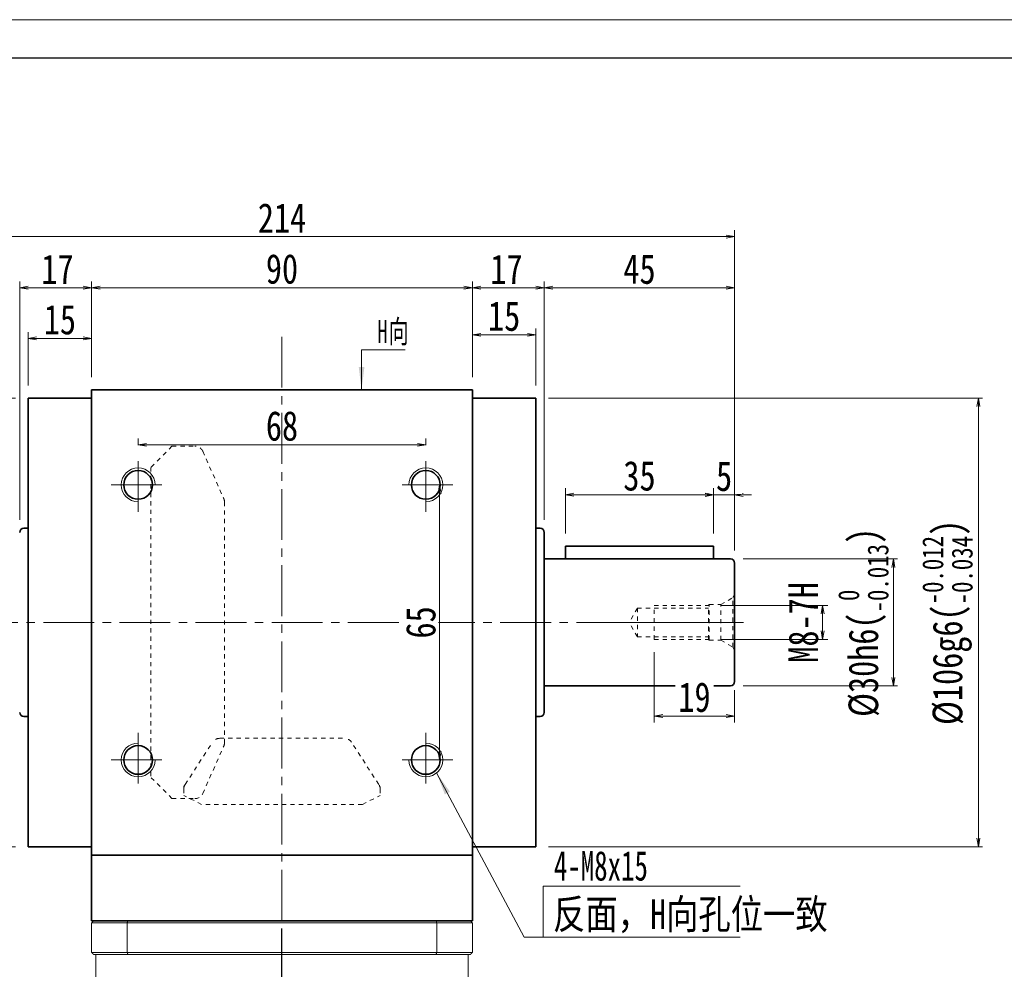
# Model space of a CAD drawing. Header units: millimetres. Extents: x -20 to 755, y -1 to 540.
# Tile 4 of 5: x 157 to 390, y 315 to 540. Entities that reach past the tile are written whole.
import ezdxf

# ---------------------------------------------------------------- set-up
doc = ezdxf.new("R2010")
doc.units = ezdxf.units.MM
for name, pattern in [('CENTER2', [28.575, 19.05, -3.175, 3.175, -3.175]), ('点画线', [18, 12, -2, 2, -2]), ('虚线', [2, 1, -1])]:
    doc.linetypes.add(name, pattern=pattern)
doc.layers.add('3中心线层', color=1, linetype='CENTER2')
for name, color, linetype, lineweight in [('EB0', 7, 'Continuous', 35), ('中心线层', 1, '点画线', 18), ('图框_外框线', 7, 'Continuous', 18), ('尺寸线层', 3, 'Continuous', 18), ('尺寸线层 @ 1', 3, 'Continuous', 18), ('粗实线层', 7, 'Continuous', 35), ('虚线层', 6, '虚线', 18)]:
    doc.layers.add(name, color=color, linetype=linetype, lineweight=lineweight)
doc.styles.add('Annotative', font='SimSun.ttf')
doc.styles.add('宋体', font='SimSun.ttf', dxfattribs={"width": 0.8})
doc.styles.add('标准', font='txt', dxfattribs={"width": 0.667})
doc.dimstyles.new('A水平标注$0', dxfattribs={"dimtxt": 3.5, "dimasz": 2, "dimexe": 1.5, "dimexo": 3, "dimgap": 1.1, "dimtad": 1, "dimtoh": 1, "dimdec": 4, "dimdsep": 46, "dimtxsty": '宋体', "dimblk": 'OPEN', "dimcen": 3, "dimclrd": 3, "dimclre": 3, "dimclrt": 6, "dimadec": 0, "dimazin": 0, "dimtm": 1e-09, "dimtfac": 1, "dimtdec": 4, "dimtix": 1, "dimtmove": 0, "dimatfit": 3, "dimldrblk": 'OPEN', "dimfxl": 0, "dimlwd": 13, "dimlwe": 13, "dimarcsym": 0})
doc.dimstyles.new('D直径标注φ25', dxfattribs={"dimtxt": 3.5, "dimasz": 2, "dimexe": 1, "dimexo": 3, "dimtad": 1, "dimtoh": 1, "dimdec": 1, "dimdsep": 46, "dimtxsty": '宋体', "dimblk": 'OPEN', "dimcen": 3, "dimclrd": 3, "dimclre": 3, "dimclrt": 130, "dimadec": 0, "dimazin": 0, "dimtm": 1e-09, "dimtfac": 1, "dimtdec": 1, "dimtmove": 0, "dimatfit": 0, "dimldrblk": 'OPEN', "dimfxl": 0, "dimlwd": 13, "dimlwe": 13, "dimarcsym": 0})
doc.dimstyles.new('螺孔(M8-7H)', dxfattribs={"dimtxt": 3.5, "dimasz": 2, "dimexe": 1.25, "dimexo": 3, "dimtad": 1, "dimtoh": 1, "dimdec": 4, "dimdsep": 46, "dimtxsty": '宋体', "dimblk": 'OPEN', "dimcen": 3, "dimclrd": 3, "dimclre": 3, "dimclrt": 2, "dimadec": 0, "dimazin": 0, "dimtm": 1e-09, "dimtfac": 1, "dimtdec": 4, "dimtmove": 0, "dimatfit": 3, "dimldrblk": 'OPEN', "dimfxl": 0, "dimlwd": 9, "dimlwe": 9, "dimarcsym": 0})

# ---------------------------------------------------------------- blocks, each defined once
blk = doc.blocks.new('_Open')
at = {"color": 0, "linetype": 'ByBlock', "lineweight": -2}
for p, q in [((-1, 0.17), (0, 0)), ((-1, -0.17), (0, 0)), ((0, 0), (-1, 0))]:
    blk.add_line(p, q, dxfattribs=at)
blk = doc.blocks.new('*D13')
at = {"layer": 'Defpoints', "color": 0, "transparency": 16777216}
for p in [(279.07, 450.11), (279.07, 344.11), (383.69, 344.11)]:
    blk.add_point(p, dxfattribs=at)
at = {"layer": '尺寸线层', "color": 3, "lineweight": 13, "transparency": 16777216}
for p, q in [((282.07, 450.11), (384.69, 450.11)), ((383.69, 448.11), (383.69, 346.11)), ((282.07, 344.11), (384.69, 344.11))]:
    blk.add_line(p, q, dxfattribs=at)
at = {"layer": '尺寸线层', "color": 3, "lineweight": 13, "transparency": 16777216, "xscale": 2, "yscale": 2, "zscale": 2}
for p, rotation in [((383.69, 450.11), 90), ((383.69, 344.11), 270)]:
    blk.add_blockref('_Open', p, dxfattribs=dict(at, rotation=rotation))
at = {"layer": '尺寸线层', "color": 130, "transparency": 16777216, "insert": (376.36, 397.11), "char_height": 7, "attachment_point": 5, "rotation": 90, "style": '宋体'}
blk.add_mtext('{\\A1;\\A1;%%C106g6({\\H0.707107x;\\S-0.012^ -0.034;})}', dxfattribs=at)
blk = doc.blocks.new('*D15')
at = {"layer": 'Defpoints', "color": 0, "transparency": 16777216}
for p in [(159.07, 450.11), (68.59, 344.11), (159.07, 344.11)]:
    blk.add_point(p, dxfattribs=at)
at = {"layer": '尺寸线层', "color": 3, "lineweight": 13, "transparency": 16777216}
for p, q in [((156.07, 450.11), (67.59, 450.11)), ((68.59, 448.11), (68.59, 346.11)), ((156.07, 344.11), (67.59, 344.11))]:
    blk.add_line(p, q, dxfattribs=at)
at = {"layer": '尺寸线层', "color": 3, "lineweight": 13, "transparency": 16777216, "xscale": 2, "yscale": 2, "zscale": 2}
for p, rotation in [((68.59, 450.11), 90), ((68.59, 344.11), 270)]:
    blk.add_blockref('_Open', p, dxfattribs=dict(at, rotation=rotation))
at = {"layer": '尺寸线层', "color": 130, "transparency": 16777216, "insert": (61.26, 397.11), "char_height": 7, "attachment_point": 5, "rotation": 90, "style": '宋体'}
blk.add_mtext('{\\A1;\\A1;%%C106g6({\\H0.707107x;\\S-0.012^ -0.034;})}', dxfattribs=at)
blk = doc.blocks.new('*D16')
at = {"layer": 'Defpoints', "color": 0, "transparency": 16777216}
for p in [(264.07, 476.2), (174.07, 452.11), (264.07, 452.11)]:
    blk.add_point(p, dxfattribs=at)
at = {"layer": '粗实线层', "color": 3, "lineweight": 13, "transparency": 16777216}
for p, q in [((174.07, 455.11), (174.07, 477.7)), ((264.07, 455.11), (264.07, 477.7)), ((176.07, 476.2), (262.07, 476.2))]:
    blk.add_line(p, q, dxfattribs=at)
at = {"layer": '粗实线层', "color": 3, "lineweight": 13, "transparency": 16777216, "xscale": 2, "yscale": 2, "zscale": 2, "rotation": 180}
blk.add_blockref('_Open', (174.07, 476.2), dxfattribs=at)
at = {"layer": '粗实线层', "color": 3, "lineweight": 13, "transparency": 16777216, "xscale": 2, "yscale": 2, "zscale": 2}
blk.add_blockref('_Open', (264.07, 476.2), dxfattribs=at)
at = {"layer": '粗实线层', "color": 6, "transparency": 16777216, "insert": (219.07, 480.62), "char_height": 7, "attachment_point": 5, "style": '宋体', "bg_fill": 3, "box_fill_scale": 1.1, "bg_fill_color": 257, "bg_fill_transparency": 0}
blk.add_mtext('90', dxfattribs=at)
blk = doc.blocks.new('*D17')
at = {"layer": 'Defpoints', "color": 0, "transparency": 16777216}
for p in [(279.07, 465.07), (264.07, 452.11), (279.07, 450.11)]:
    blk.add_point(p, dxfattribs=at)
at = {"layer": '粗实线层', "color": 3, "lineweight": 13, "transparency": 16777216}
for p, q in [((264.07, 455.11), (264.07, 466.57)), ((279.07, 453.11), (279.07, 466.57)), ((266.07, 465.07), (277.07, 465.07))]:
    blk.add_line(p, q, dxfattribs=at)
at = {"layer": '粗实线层', "color": 3, "lineweight": 13, "transparency": 16777216, "xscale": 2, "yscale": 2, "zscale": 2, "rotation": 180}
blk.add_blockref('_Open', (264.07, 465.07), dxfattribs=at)
at = {"layer": '粗实线层', "color": 3, "lineweight": 13, "transparency": 16777216, "xscale": 2, "yscale": 2, "zscale": 2}
blk.add_blockref('_Open', (279.07, 465.07), dxfattribs=at)
at = {"layer": '粗实线层', "color": 6, "transparency": 16777216, "insert": (271.57, 469.47), "char_height": 7, "attachment_point": 5, "style": '宋体', "bg_fill": 3, "box_fill_scale": 1.1, "bg_fill_color": 257, "bg_fill_transparency": 0}
blk.add_mtext('15', dxfattribs=at)
blk = doc.blocks.new('*D18')
at = {"layer": 'Defpoints', "color": 0, "transparency": 16777216}
for p in [(159.07, 464.24), (174.07, 452.11), (159.07, 450.11)]:
    blk.add_point(p, dxfattribs=at)
at = {"layer": '粗实线层', "color": 3, "lineweight": 13, "transparency": 16777216}
for p, q in [((159.07, 453.11), (159.07, 465.74)), ((174.07, 455.11), (174.07, 465.74)), ((172.07, 464.24), (161.07, 464.24))]:
    blk.add_line(p, q, dxfattribs=at)
at = {"layer": '粗实线层', "color": 3, "lineweight": 13, "transparency": 16777216, "xscale": 2, "yscale": 2, "zscale": 2, "rotation": 180}
blk.add_blockref('_Open', (159.07, 464.24), dxfattribs=at)
at = {"layer": '粗实线层', "color": 3, "lineweight": 13, "transparency": 16777216, "xscale": 2, "yscale": 2, "zscale": 2}
blk.add_blockref('_Open', (174.07, 464.24), dxfattribs=at)
at = {"layer": '粗实线层', "color": 6, "transparency": 16777216, "insert": (166.57, 468.64), "char_height": 7, "attachment_point": 5, "style": '宋体', "bg_fill": 3, "box_fill_scale": 1.1, "bg_fill_color": 257, "bg_fill_transparency": 0}
blk.add_mtext('15', dxfattribs=at)
blk = doc.blocks.new('*D19')
at = {"layer": 'Defpoints', "color": 0, "transparency": 16777216}
for p in [(157.07, 476.2), (174.07, 452.11), (157.07, 418.36)]:
    blk.add_point(p, dxfattribs=at)
at = {"layer": '粗实线层', "color": 3, "lineweight": 13, "transparency": 16777216}
for p, q in [((157.07, 421.36), (157.07, 477.7)), ((174.07, 455.11), (174.07, 477.7)), ((172.07, 476.2), (159.07, 476.2))]:
    blk.add_line(p, q, dxfattribs=at)
at = {"layer": '粗实线层', "color": 3, "lineweight": 13, "transparency": 16777216, "xscale": 2, "yscale": 2, "zscale": 2, "rotation": 180}
blk.add_blockref('_Open', (157.07, 476.2), dxfattribs=at)
at = {"layer": '粗实线层', "color": 3, "lineweight": 13, "transparency": 16777216, "xscale": 2, "yscale": 2, "zscale": 2}
blk.add_blockref('_Open', (174.07, 476.2), dxfattribs=at)
at = {"layer": '粗实线层', "color": 6, "transparency": 16777216, "insert": (166.01, 480.6), "char_height": 7, "attachment_point": 5, "style": '宋体', "bg_fill": 3, "box_fill_scale": 1.1, "bg_fill_color": 257, "bg_fill_transparency": 0}
blk.add_mtext('17', dxfattribs=at)
blk = doc.blocks.new('*D20')
at = {"layer": 'Defpoints', "color": 0, "transparency": 16777216}
for p in [(112.07, 488.29), (112.07, 411.11), (326.07, 411.11)]:
    blk.add_point(p, dxfattribs=at)
at = {"layer": '粗实线层', "color": 3, "lineweight": 13, "transparency": 16777216}
for p, q in [((112.07, 414.11), (112.07, 489.79)), ((326.07, 414.11), (326.07, 489.79)), ((324.07, 488.29), (114.07, 488.29))]:
    blk.add_line(p, q, dxfattribs=at)
at = {"layer": '粗实线层', "color": 3, "lineweight": 13, "transparency": 16777216, "xscale": 2, "yscale": 2, "zscale": 2, "rotation": 180}
blk.add_blockref('_Open', (112.07, 488.29), dxfattribs=at)
at = {"layer": '粗实线层', "color": 3, "lineweight": 13, "transparency": 16777216, "xscale": 2, "yscale": 2, "zscale": 2}
blk.add_blockref('_Open', (326.07, 488.29), dxfattribs=at)
at = {"layer": '粗实线层', "color": 6, "transparency": 16777216, "insert": (219.07, 492.69), "char_height": 7, "attachment_point": 5, "style": '宋体', "bg_fill": 3, "box_fill_scale": 1.1, "bg_fill_color": 257, "bg_fill_transparency": 0}
blk.add_mtext('214', dxfattribs=at)
blk = doc.blocks.new('*X5')
at = {"layer": '尺寸线层', "linetype": 'Continuous'}
blk.add_hatch(color=0, dxfattribs=at).paths.add_polyline_path([(-1.02, -9.39), (-1.69, -3.99), (-0.34, -3.99)], flags=0)
at = {"layer": '尺寸线层', "color": 0, "linetype": 'Continuous'}
blk.add_line((-1.02, -9.39), (-1.02, 0), dxfattribs=at)
at = {"layer": '尺寸线层', "color": 0}
for p, q in [((-1.02, 0), (0, 0)), ((0, 0), (9.3, 0)), ((0, 0), (0, 0))]:
    blk.add_line(p, q, dxfattribs=at)
at = {"layer": '尺寸线层', "color": 0, "insert": (2.7, 1.08), "char_height": 5.4, "width": 13.1923, "attachment_point": 7, "line_spacing_factor": 1.15057, "style": '标准'}
blk.add_mtext('\\T1.1;H向', dxfattribs=at)
blk = doc.blocks.new('*D30')
at = {"layer": 'Defpoints', "color": 0, "transparency": 16777216}
for p in [(325.07, 412.11), (325.07, 382.11), (363.59, 382.11)]:
    blk.add_point(p, dxfattribs=at)
at = {"layer": '尺寸线层', "color": 3, "lineweight": 13, "transparency": 16777216}
for p, q in [((328.07, 412.11), (364.59, 412.11)), ((363.59, 410.11), (363.59, 384.11)), ((328.07, 382.11), (364.59, 382.11))]:
    blk.add_line(p, q, dxfattribs=at)
at = {"layer": '尺寸线层', "color": 3, "lineweight": 13, "transparency": 16777216, "xscale": 2, "yscale": 2, "zscale": 2}
for p, rotation in [((363.59, 412.11), 90), ((363.59, 382.11), 270)]:
    blk.add_blockref('_Open', p, dxfattribs=dict(at, rotation=rotation))
at = {"layer": '尺寸线层', "color": 130, "transparency": 16777216, "insert": (356.48, 397.11), "char_height": 7, "attachment_point": 5, "rotation": 90, "style": '宋体'}
blk.add_mtext('{\\A1;\\A1;%%C30h6({\\H0.707107x;\\S 0^ -0.013;})}', dxfattribs=at)
blk = doc.blocks.new('*D31')
at = {"layer": 'Defpoints', "color": 0, "transparency": 16777216}
for p in [(321.07, 427.24), (321.07, 415.11), (326.07, 411.11)]:
    blk.add_point(p, dxfattribs=at)
at = {"layer": '粗实线层', "color": 3, "lineweight": 13, "transparency": 16777216}
for p, q in [((321.07, 418.11), (321.07, 428.74)), ((326.07, 414.11), (326.07, 428.74)), ((319.07, 427.24), (317.07, 427.24)), ((326.07, 427.24), (321.07, 427.24)), ((328.07, 427.24), (330.07, 427.24))]:
    blk.add_line(p, q, dxfattribs=at)
at = {"layer": '粗实线层', "color": 3, "lineweight": 13, "transparency": 16777216, "xscale": 2, "yscale": 2, "zscale": 2}
blk.add_blockref('_Open', (321.07, 427.24), dxfattribs=at)
at = {"layer": '粗实线层', "color": 3, "lineweight": 13, "transparency": 16777216, "xscale": 2, "yscale": 2, "zscale": 2, "rotation": 180}
blk.add_blockref('_Open', (326.07, 427.24), dxfattribs=at)
at = {"layer": '粗实线层', "color": 6, "transparency": 16777216, "insert": (323.57, 431.63), "char_height": 7, "attachment_point": 5, "style": '宋体', "bg_fill": 3, "box_fill_scale": 1.1, "bg_fill_color": 257, "bg_fill_transparency": 0}
blk.add_mtext('5', dxfattribs=at)
blk = doc.blocks.new('*D32')
at = {"layer": 'Defpoints', "color": 0, "transparency": 16777216}
for p in [(286.07, 427.3), (286.07, 415.11), (321.07, 415.11)]:
    blk.add_point(p, dxfattribs=at)
at = {"layer": '粗实线层', "color": 3, "lineweight": 13, "transparency": 16777216}
for p, q in [((286.07, 418.11), (286.07, 428.8)), ((321.07, 418.11), (321.07, 428.8)), ((319.07, 427.3), (288.07, 427.3))]:
    blk.add_line(p, q, dxfattribs=at)
at = {"layer": '粗实线层', "color": 3, "lineweight": 13, "transparency": 16777216, "xscale": 2, "yscale": 2, "zscale": 2, "rotation": 180}
blk.add_blockref('_Open', (286.07, 427.3), dxfattribs=at)
at = {"layer": '粗实线层', "color": 3, "lineweight": 13, "transparency": 16777216, "xscale": 2, "yscale": 2, "zscale": 2}
blk.add_blockref('_Open', (321.07, 427.3), dxfattribs=at)
at = {"layer": '粗实线层', "color": 6, "transparency": 16777216, "insert": (303.57, 431.72), "char_height": 7, "attachment_point": 5, "style": '宋体', "bg_fill": 3, "box_fill_scale": 1.1, "bg_fill_color": 257, "bg_fill_transparency": 0}
blk.add_mtext('35', dxfattribs=at)
blk = doc.blocks.new('m8-11111_3')
at = {"layer": '中心线层', "linetype": '点画线', "lineweight": 18}
blk.add_line((27.67, 0), (-2.1, 0), dxfattribs=at)
at = {"layer": '粗实线层', "color": 6, "linetype": '虚线', "lineweight": 18}
for p, q in [((0, -6.6), (0, 6.6)), ((0, 6.6), (0.43, 5.86)), ((3.3, 4.2), (0.43, 5.86)), ((0.43, -5.86), (0.43, 5.86)), ((6, 4.2), (3.3, 4.2)), ((3.3, -4.2), (3.3, 4.2)), ((6.2, 4), (6, 4.2)), ((6, -4.2), (6, 4.2)), ((19, 4), (6.2, 4)), ((6.2, -4), (6.2, 4)), ((23, 3.4), (6.2, 3.4)), ((19, -4), (19, 4)), ((23, 3.4), (24.96, 0)), ((23, 3.4), (23, -3.4)), ((23, -3.4), (24.96, 0)), ((3.3, -4.2), (0.43, -5.86)), ((6, -4.2), (3.3, -4.2)), ((6.2, -4), (6, -4.2)), ((23, -3.4), (6.2, -3.4)), ((19, -4), (6.2, -4)), ((0, -6.6), (0.43, -5.86))]:
    blk.add_line(p, q, dxfattribs=at)
blk = doc.blocks.new('*D33')
at = {"layer": 'Defpoints', "color": 0, "transparency": 16777216}
for p in [(319.87, 401.11), (319.87, 393.11), (346.85, 393.11)]:
    blk.add_point(p, dxfattribs=at)
at = {"layer": '尺寸线层', "color": 3, "lineweight": 9, "transparency": 16777216}
for p, q in [((322.87, 401.11), (348.1, 401.11)), ((346.85, 399.11), (346.85, 395.11)), ((322.87, 393.11), (348.1, 393.11))]:
    blk.add_line(p, q, dxfattribs=at)
at = {"layer": '尺寸线层', "color": 3, "lineweight": 9, "transparency": 16777216, "xscale": 2, "yscale": 2, "zscale": 2}
for p, rotation in [((346.85, 401.11), 90), ((346.85, 393.11), 270)]:
    blk.add_blockref('_Open', p, dxfattribs=dict(at, rotation=rotation))
at = {"layer": '尺寸线层', "color": 2, "transparency": 16777216, "insert": (342.35, 397.11), "char_height": 7, "attachment_point": 5, "rotation": 90, "style": '宋体'}
blk.add_mtext('M8-7H', dxfattribs=at)
blk = doc.blocks.new('*D34')
at = {"layer": 'Defpoints', "color": 0, "transparency": 16777216}
for p in [(307.07, 393.11), (326.07, 384.11), (307.07, 374.99)]:
    blk.add_point(p, dxfattribs=at)
at = {"layer": '粗实线层', "color": 3, "lineweight": 13, "transparency": 16777216}
for p, q in [((307.07, 390.11), (307.07, 373.49)), ((326.07, 381.11), (326.07, 373.49)), ((324.07, 374.99), (309.07, 374.99))]:
    blk.add_line(p, q, dxfattribs=at)
at = {"layer": '粗实线层', "color": 3, "lineweight": 13, "transparency": 16777216, "xscale": 2, "yscale": 2, "zscale": 2, "rotation": 180}
blk.add_blockref('_Open', (307.07, 374.99), dxfattribs=at)
at = {"layer": '粗实线层', "color": 3, "lineweight": 13, "transparency": 16777216, "xscale": 2, "yscale": 2, "zscale": 2}
blk.add_blockref('_Open', (326.07, 374.99), dxfattribs=at)
at = {"layer": '粗实线层', "color": 6, "transparency": 16777216, "insert": (316.57, 379.41), "char_height": 7, "attachment_point": 5, "style": '宋体', "bg_fill": 3, "box_fill_scale": 1.1, "bg_fill_color": 257, "bg_fill_transparency": 0}
blk.add_mtext('19', dxfattribs=at)
blk = doc.blocks.new('*D35')
at = {"layer": 'Defpoints', "color": 0, "transparency": 16777216}
for p in [(281.07, 476.2), (281.07, 418.36), (326.07, 411.11)]:
    blk.add_point(p, dxfattribs=at)
at = {"layer": '粗实线层', "color": 3, "lineweight": 13, "transparency": 16777216}
for p, q in [((281.07, 421.36), (281.07, 477.7)), ((326.07, 414.11), (326.07, 477.7)), ((324.07, 476.2), (283.07, 476.2))]:
    blk.add_line(p, q, dxfattribs=at)
at = {"layer": '粗实线层', "color": 3, "lineweight": 13, "transparency": 16777216, "xscale": 2, "yscale": 2, "zscale": 2, "rotation": 180}
blk.add_blockref('_Open', (281.07, 476.2), dxfattribs=at)
at = {"layer": '粗实线层', "color": 3, "lineweight": 13, "transparency": 16777216, "xscale": 2, "yscale": 2, "zscale": 2}
blk.add_blockref('_Open', (326.07, 476.2), dxfattribs=at)
at = {"layer": '粗实线层', "color": 6, "transparency": 16777216, "insert": (303.57, 480.58), "char_height": 7, "attachment_point": 5, "style": '宋体', "bg_fill": 3, "box_fill_scale": 1.1, "bg_fill_color": 257, "bg_fill_transparency": 0}
blk.add_mtext('45', dxfattribs=at)
blk = doc.blocks.new('*D36')
at = {"layer": 'Defpoints', "color": 0, "transparency": 16777216}
for p in [(281.07, 476.2), (264.07, 452.11), (281.07, 418.36)]:
    blk.add_point(p, dxfattribs=at)
at = {"layer": '粗实线层', "color": 3, "lineweight": 13, "transparency": 16777216}
for p, q in [((264.07, 455.11), (264.07, 477.7)), ((281.07, 421.36), (281.07, 477.7)), ((266.07, 476.2), (279.07, 476.2))]:
    blk.add_line(p, q, dxfattribs=at)
at = {"layer": '粗实线层', "color": 3, "lineweight": 13, "transparency": 16777216, "xscale": 2, "yscale": 2, "zscale": 2, "rotation": 180}
blk.add_blockref('_Open', (264.07, 476.2), dxfattribs=at)
at = {"layer": '粗实线层', "color": 3, "lineweight": 13, "transparency": 16777216, "xscale": 2, "yscale": 2, "zscale": 2}
blk.add_blockref('_Open', (281.07, 476.2), dxfattribs=at)
at = {"layer": '粗实线层', "color": 6, "transparency": 16777216, "insert": (272.13, 480.6), "char_height": 7, "attachment_point": 5, "style": '宋体', "bg_fill": 3, "box_fill_scale": 1.1, "bg_fill_color": 257, "bg_fill_transparency": 0}
blk.add_mtext('17', dxfattribs=at)
blk = doc.blocks.new('*D39')
at = {"layer": 'Defpoints', "color": 0, "transparency": 16777216}
for p in [(253.07, 439.09), (185.07, 436.01), (253.07, 436.01)]:
    blk.add_point(p, dxfattribs=at)
at = {"layer": '粗实线层', "color": 3, "lineweight": 13, "transparency": 16777216}
for p, q in [((185.07, 439.01), (185.07, 440.59)), ((253.07, 439.01), (253.07, 440.59)), ((187.07, 439.09), (251.07, 439.09))]:
    blk.add_line(p, q, dxfattribs=at)
at = {"layer": '粗实线层', "color": 3, "lineweight": 13, "transparency": 16777216, "xscale": 2, "yscale": 2, "zscale": 2, "rotation": 180}
blk.add_blockref('_Open', (185.07, 439.09), dxfattribs=at)
at = {"layer": '粗实线层', "color": 3, "lineweight": 13, "transparency": 16777216, "xscale": 2, "yscale": 2, "zscale": 2}
blk.add_blockref('_Open', (253.07, 439.09), dxfattribs=at)
at = {"layer": '粗实线层', "color": 6, "transparency": 16777216, "insert": (219.07, 443.51), "char_height": 7, "attachment_point": 5, "style": '宋体', "bg_fill": 3, "box_fill_scale": 1.1, "bg_fill_color": 257, "bg_fill_transparency": 0}
blk.add_mtext('68', dxfattribs=at)
blk = doc.blocks.new('*D40')
at = {"layer": 'Defpoints', "color": 0, "transparency": 16777216}
for p in [(246.67, 429.61), (246.67, 364.61), (256.32, 364.61)]:
    blk.add_point(p, dxfattribs=at)
at = {"layer": '粗实线层', "color": 3, "lineweight": 13, "transparency": 16777216}
for p, q in [((249.67, 429.61), (257.82, 429.61)), ((256.32, 427.61), (256.32, 366.61)), ((249.67, 364.61), (257.82, 364.61))]:
    blk.add_line(p, q, dxfattribs=at)
at = {"layer": '粗实线层', "color": 3, "lineweight": 13, "transparency": 16777216, "xscale": 2, "yscale": 2, "zscale": 2}
for p, rotation in [((256.32, 429.61), 90), ((256.32, 364.61), 270)]:
    blk.add_blockref('_Open', p, dxfattribs=dict(at, rotation=rotation))
at = {"layer": '粗实线层', "color": 6, "transparency": 16777216, "insert": (251.9, 397.11), "char_height": 7, "attachment_point": 5, "rotation": 90, "style": '宋体', "bg_fill": 3, "box_fill_scale": 1.1, "bg_fill_color": 257, "bg_fill_transparency": 0}
blk.add_mtext('65', dxfattribs=at)

msp = doc.modelspace()

# ---------------------------------------------------------------- hatches: boundary and pattern name
at = {"layer": '尺寸线层', "linetype": 'Continuous'}
msp.add_hatch(color=0, dxfattribs=at).paths.add_polyline_path([(255.62273, 361.53074), (258.75786, 357.08253), (257.56645, 356.44767)], flags=0)

# ---------------------------------------------------------------- linework, layer by layer
at = {"color": 7, "linetype": 'Continuous', "lineweight": 15}
for p, q in [((174.06807, 326.10985), (182.47572, 326.10985)), ((174.06807, 319.10985), (174.06807, 326.10985)), ((182.65378, 326.60985), (174.56807, 326.60985)), ((182.47572, 326.10985), (255.66042, 326.10985)), ((182.47572, 326.10985), (182.47572, 319.10985)), ((255.48235, 326.60985), (182.65378, 326.60985)), ((263.56807, 326.60985), (255.48235, 326.60985)), ((255.66042, 326.10985), (264.06807, 326.10985)), ((255.66042, 319.10985), (255.66042, 326.10985)), ((264.06807, 326.10985), (264.06807, 319.10985)), ((182.47572, 319.10985), (174.06807, 319.10985)), ((255.66042, 319.10985), (182.47572, 319.10985)), ((264.06807, 319.10985), (255.66042, 319.10985)), ((174.56807, 318.60985), (182.65378, 318.60985)), ((182.65378, 318.60985), (255.48235, 318.60985)), ((255.48235, 318.60985), (263.56807, 318.60985))]:
    msp.add_line(p, q, dxfattribs=at)
for points in [[(174.56807, 326.60985), (174.06807, 326.10985)], [(182.65378, 326.60985), (182.47572, 326.10985)], [(255.48235, 326.60985), (255.66042, 326.10985)], [(263.56807, 326.60985), (264.06807, 326.10985)], [(174.06807, 319.10985), (174.56807, 318.60985)], [(182.47572, 319.10985), (182.65378, 318.60985)], [(255.66042, 319.10985), (255.48235, 318.60985)], [(263.56807, 318.60985), (264.06807, 319.10985)], [(175.06807, 292.60985), (175.06807, 318.60985)], [(263.06807, 318.60985), (263.06807, 292.60985)]]:
    msp.add_open_spline(points, degree=1, dxfattribs=at)
at = {"layer": '3中心线层'}
msp.add_line((219.07156, 220.03226), (219.06948, 326.60985), dxfattribs=at)
at = {"layer": 'EB0'}
msp.add_line((264.06948, 326.60985), (174.06948, 326.60985), dxfattribs=at)
at = {"layer": '中心线层'}
for p, q in [((108.65976, 397.10985), (328.16948, 397.10985)), ((185.06948, 371.00985), (185.06948, 358.20985)), ((178.66948, 364.60985), (191.46948, 364.60985))]:
    msp.add_line(p, q, dxfattribs=at)
at = {"layer": '图框_外框线', "color": 3}
msp.add_lwpolyline([(-16.7633, -1.3524), (748.15434, -1.3524), (748.15434, 539.55364), (-16.7633, 539.55364)], close=True, dxfattribs=at)
at = {"layer": '图框_外框线', "color": 3, "lineweight": 25}
msp.add_lwpolyline([(28.76751, 7.75376), (739.04818, 7.75376), (739.04818, 530.44748), (28.76751, 530.44748)], close=True, dxfattribs=at)
at = {"layer": '尺寸线层', "color": 0, "linetype": 'Continuous'}
msp.add_line((255.62273, 361.53074), (276.31948, 322.68993), dxfattribs=at)
at = {"layer": '尺寸线层', "color": 0}
for p, q in [((280.79963, 334.76929), (327.41043, 334.76929)), ((280.79963, 322.68993), (280.79963, 334.76929)), ((276.31948, 322.68993), (280.79963, 322.68993)), ((280.79963, 322.68993), (327.41043, 322.68993))]:
    msp.add_line(p, q, dxfattribs=at)
at = {"layer": '粗实线层'}
for p, q in [((174.06948, 452.10985), (264.06948, 452.10985)), ((174.06948, 342.10985), (174.06948, 452.10985)), ((264.06948, 342.10985), (264.06948, 452.10985)), ((174.06948, 450.10985), (159.06948, 450.10985)), ((159.06948, 344.10985), (159.06948, 450.10985)), ((264.06948, 450.10985), (279.06948, 450.10985)), ((279.06948, 344.10985), (279.06948, 450.10985)), ((159.06948, 419.35985), (158.06948, 419.35985)), ((325.06948, 382.10985), (281.06948, 382.10985)), ((159.06948, 374.85985), (158.06948, 374.85985)), ((279.06948, 374.85985), (280.06948, 374.85985)), ((159.06948, 344.10985), (174.06948, 344.10985)), ((174.06948, 344.10985), (159.06948, 344.10985)), ((264.06948, 344.10985), (279.06948, 344.10985)), ((174.06948, 342.10985), (264.06948, 342.10985)), ((174.06948, 326.60985), (174.06948, 342.10985)), ((264.06948, 326.60985), (264.06948, 342.10985))]:
    msp.add_line(p, q, dxfattribs=at)
msp.add_circle((185.06948, 364.60985), 3.4, dxfattribs=at)
for centre, start, end in [((158.06948, 418.35985), 89.9999999, 179.9999999), ((325.06948, 383.10985), 269.9999999, 359.9999999), ((158.06948, 375.85985), 180, 270), ((280.06948, 375.85985), 270.0000001, 0.0000001)]:
    msp.add_arc(centre, 1, start, end, dxfattribs=at)
at = {"layer": '粗实线层', "lineweight": 18}
msp.add_arc((185.06948, 364.60985), 4, 90, 360, dxfattribs=at)
at = {"layer": '虚线层'}
for p, q in [((193.06948, 438.74985), (188.06948, 433.74985)), ((193.06948, 438.74985), (198.50263, 438.74985)), ((200.3302, 437.56226), (205.30704, 426.36656)), ((188.06948, 433.74985), (188.06948, 360.46985)), ((205.47948, 425.58153), (205.47948, 368.63817)), ((196.1765, 358.80527), (202.70465, 368.87056)), ((200.3302, 356.65744), (205.30704, 367.85314)), ((204.34215, 369.71985), (233.8462, 369.71985)), ((241.96245, 358.80527), (235.4343, 368.87056)), ((193.06948, 355.46985), (188.06948, 360.46985)), ((195.85448, 358.30877), (196.1765, 358.80527)), ((195.85448, 358.30877), (195.85448, 357.77785)), ((195.85448, 357.77785), (195.85448, 356.22039)), ((200.07526, 354.10985), (195.85448, 356.22039)), ((238.0637, 354.10985), (242.28448, 356.22039)), ((242.28448, 357.77785), (242.28448, 356.22039)), ((193.06948, 355.46985), (198.50263, 355.46985)), ((238.0637, 354.10985), (200.07526, 354.10985))]:
    msp.add_line(p, q, dxfattribs=at)
for centre, start, end in [((198.50263, 436.74985), 23.9666667, 90), ((203.47948, 425.55415), 0, 23.9666667), ((204.34215, 367.71985), 90, 147.0333333), ((203.47948, 368.66555), 336.0333333, 0), ((233.7968, 367.71985), 32.9666667, 90), ((197.85448, 357.71697), 147.0333333, 180), ((240.28448, 357.71697), 0, 32.9666667), ((198.50263, 357.46985), 270, 336.0333333)]:
    msp.add_arc(centre, 2, start, end, dxfattribs=at)

# ---------------------------------------------------------------- block references
at = {"layer": '粗实线层', "xscale": -1}
msp.add_blockref('m8-11111_3', (326.06948, 397.10985), dxfattribs=at)

# ---------------------------------------------------------------- texts
at = {"layer": '尺寸线层', "color": 0, "style": '标准', "width": 0.667}
msp.add_text('4-M8x15', height=7, dxfattribs=at).set_placement((283.33497, 336.09992))
at = {"layer": '尺寸线层 @ 1', "color": 0, "style": 'Annotative', "width": 0.8}
msp.add_text('反面，H向孔位一致', height=7, dxfattribs=at).set_placement((283.12915, 324.66479))

# ---------------------------------------------------------------- dimensions: what is measured, and where the dimension line sits
at = {"layer": '尺寸线层'}
for base, p1, p2, override, picture, middle in [((68.58815, 344.10985), (159.06948, 450.10985), (159.06948, 344.10985), {"dimtxt": 7, "dimgap": 1, "dimpost": 'φ<>', "dimtp": -0.012, "dimtm": 0.034, "dimtdec": 3, "dimtfill": 0, "dimtzin": 8}, '*D15', (68.58815, 397.10985)), ((383.6911, 344.10985), (279.06948, 450.10985), (279.06948, 344.10985), {"dimtxt": 7, "dimgap": 1, "dimpost": 'φ<>', "dimtp": -0.012, "dimtm": 0.034, "dimtdec": 3, "dimtfill": 0}, '*D13', (383.6911, 397.10985))]:
    dim = msp.add_linear_dim(base=base, p1=p1, p2=p2, angle=270, text='{\\A1;\\A1;%%C106g6({\\H0.707107x;\\S-0.012^ -0.034;})}', dimstyle='D直径标注φ25', override=override, dxfattribs=at)
    dim.commit()
    dim.dimension.update_dxf_attribs({"geometry": picture, "text_midpoint": middle, "dimtype": 160})

# ---------------------------------------------------------------- next in the draw order: dimensions: what is measured, and where the dimension line sits
at = {"layer": '粗实线层'}
dim = msp.add_linear_dim(base=(264.06948, 476.20112), p1=(174.06948, 452.10985), p2=(264.06948, 452.10985), dimstyle='A水平标注$0', override={"dimtxt": 7, "dimgap": 1, "dimdec": 1, "dimpost": '<>', "dimblk": 'Open', "dimtvp": 0.1, "dimtfill": 1, "dimtfillclr": 256}, dxfattribs=at)
dim.commit()
dim.dimension.update_dxf_attribs({"geometry": '*D16', "text_midpoint": (219.06948, 476.20112), "dimtype": 160})

# ---------------------------------------------------------------- next in the draw order: dimensions: what is measured, and where the dimension line sits
for base, p1, p2, picture, middle in [((159.06948, 464.23831), (174.06948, 452.10985), (159.06948, 450.10985), '*D18', (166.56948, 464.23831)), ((279.06948, 465.06986), (264.06948, 452.10985), (279.06948, 450.10985), '*D17', (271.56948, 465.06986))]:
    dim = msp.add_linear_dim(base=base, p1=p1, p2=p2, dimstyle='A水平标注$0', override={"dimtxt": 7, "dimgap": 1, "dimdec": 1, "dimpost": '<>', "dimblk": 'Open', "dimtvp": 0.1, "dimtfill": 1, "dimtfillclr": 256}, dxfattribs=at)
    dim.commit()
    dim.dimension.update_dxf_attribs({"geometry": picture, "text_midpoint": middle, "dimtype": 160})

# ---------------------------------------------------------------- next in the draw order: dimensions: what is measured, and where the dimension line sits
dim = msp.add_linear_dim(base=(157.06948, 476.20112), p1=(174.06948, 452.10985), p2=(157.06948, 418.35985), dimstyle='A水平标注$0', override={"dimtxt": 7, "dimgap": 1, "dimdec": 1, "dimpost": '<>', "dimblk": 'Open', "dimtvp": 0.1, "dimtfill": 1, "dimtfillclr": 256}, dxfattribs=at)
dim.commit()
dim.dimension.update_dxf_attribs({"geometry": '*D19', "text_midpoint": (166.01284, 476.20112), "dimtype": 160})

# ---------------------------------------------------------------- next in the draw order: dimensions: what is measured, and where the dimension line sits
dim = msp.add_linear_dim(base=(112.06948, 488.28589), p1=(326.06948, 411.10985), p2=(112.06948, 411.10985), dimstyle='A水平标注$0', override={"dimtxt": 7, "dimgap": 1, "dimdec": 1, "dimpost": '<>', "dimblk": 'Open', "dimtvp": 0.1, "dimtfill": 1, "dimtfillclr": 256}, dxfattribs=at)
dim.commit()
dim.dimension.update_dxf_attribs({"geometry": '*D20', "text_midpoint": (219.06948, 488.28589), "dimtype": 160})

# ---------------------------------------------------------------- next in the draw order: linework, layer by layer
at = {"layer": '中心线层'}
for p, q in [((185.06948, 423.20985), (185.06948, 436.00985)), ((178.66948, 429.60985), (191.46948, 429.60985)), ((259.46948, 429.60985), (246.66948, 429.60985))]:
    msp.add_line(p, q, dxfattribs=at)
at = {"layer": '粗实线层'}
for p, q in [((279.06948, 419.35985), (280.06948, 419.35985)), ((281.06948, 375.85985), (281.06948, 418.35985)), ((321.06948, 415.10985), (286.06948, 415.10985)), ((286.06948, 415.10985), (286.06948, 412.10985)), ((321.06948, 412.10985), (321.06948, 415.10985)), ((281.06948, 412.10985), (325.06948, 412.10985)), ((326.06948, 411.10985), (326.06948, 383.10985))]:
    msp.add_line(p, q, dxfattribs=at)
for centre in [(185.06948, 429.60985), (253.06948, 429.60985)]:
    msp.add_circle(centre, 3.4, dxfattribs=at)
at = {"layer": '粗实线层', "lineweight": 18}
for centre, start, end in [((185.06948, 429.60985), 0, 270), ((253.06948, 429.60985), 270, 180)]:
    msp.add_arc(centre, 4, start, end, dxfattribs=at)
at = {"layer": '粗实线层'}
for centre, start in [((280.06948, 418.35985), 360), ((325.06948, 411.10985), 0)]:
    msp.add_arc(centre, 1, start, 90, dxfattribs=at)

# ---------------------------------------------------------------- next in the draw order: block references
at = {"layer": '尺寸线层'}
msp.add_blockref('*X5', (238.8966, 461.49905), dxfattribs=at)

# ---------------------------------------------------------------- next in the draw order: dimensions: what is measured, and where the dimension line sits
dim = msp.add_linear_dim(base=(363.58835, 382.10985), p1=(325.06948, 412.10985), p2=(325.06948, 382.10985), angle=270, text='{\\A1;\\A1;%%C30h6({\\H0.707107x;\\S 0^ -0.013;})}', dimstyle='D直径标注φ25', override={"dimtxt": 7, "dimgap": 1, "dimpost": 'φ<>', "dimtm": 0.013, "dimtdec": 3, "dimtfill": 0}, dxfattribs=at)
dim.commit()
dim.dimension.update_dxf_attribs({"geometry": '*D30', "text_midpoint": (363.58835, 397.10985), "dimtype": 160})

# ---------------------------------------------------------------- next in the draw order: dimensions: what is measured, and where the dimension line sits
at = {"layer": '粗实线层'}
for base, p1, p2, picture, middle in [((253.06948, 439.08534), (185.06948, 436.00985), (253.06948, 436.00985), '*D39', (219.06948, 439.08534)), ((321.06948, 427.24392), (326.06948, 411.10985), (321.06948, 415.10985), '*D31', (323.56948, 427.24392))]:
    dim = msp.add_linear_dim(base=base, p1=p1, p2=p2, dimstyle='A水平标注$0', override={"dimtxt": 7, "dimgap": 1, "dimdec": 1, "dimpost": '<>', "dimblk": 'Open', "dimtvp": 0.1, "dimtfill": 1, "dimtfillclr": 256}, dxfattribs=at)
    dim.commit()
    dim.dimension.update_dxf_attribs({"geometry": picture, "text_midpoint": middle, "dimtype": 160})

# ---------------------------------------------------------------- next in the draw order: linework, layer by layer
at = {"layer": '中心线层'}
for p, q in [((219.06948, 326.60985), (219.06948, 465.10985)), ((253.06948, 423.20985), (253.06948, 436.00985))]:
    msp.add_line(p, q, dxfattribs=at)

# ---------------------------------------------------------------- next in the draw order: dimensions: what is measured, and where the dimension line sits
at = {"layer": '尺寸线层'}
dim = msp.add_linear_dim(base=(346.85104, 393.10985), p1=(319.86948, 401.10985), p2=(319.86948, 393.10985), angle=270, dimstyle='螺孔(M8-7H)', override={"dimtxt": 7, "dimgap": 1, "dimpost": 'M<>-7H', "dimtfill": 0}, dxfattribs=at)
dim.commit()
dim.dimension.update_dxf_attribs({"geometry": '*D33', "text_midpoint": (346.85104, 397.10985), "dimtype": 160})
at = {"layer": '粗实线层'}
dim = msp.add_linear_dim(base=(286.06948, 427.3023), p1=(321.06948, 415.10985), p2=(286.06948, 415.10985), dimstyle='A水平标注$0', override={"dimtxt": 7, "dimgap": 1, "dimdec": 1, "dimpost": '<>', "dimblk": 'Open', "dimtvp": 0.1, "dimtfill": 1, "dimtfillclr": 256}, dxfattribs=at)
dim.commit()
dim.dimension.update_dxf_attribs({"geometry": '*D32', "text_midpoint": (303.56948, 427.3023), "dimtype": 160})

# ---------------------------------------------------------------- next in the draw order: dimensions: what is measured, and where the dimension line sits
for base, p1, p2, picture, middle in [((281.06948, 476.20112), (326.06948, 411.10985), (281.06948, 418.35985), '*D35', (303.56948, 476.20112)), ((307.06948, 374.9912), (326.06948, 384.10985), (307.06948, 393.10985), '*D34', (316.56948, 374.9912))]:
    dim = msp.add_linear_dim(base=base, p1=p1, p2=p2, dimstyle='A水平标注$0', override={"dimtxt": 7, "dimgap": 1, "dimdec": 1, "dimpost": '<>', "dimblk": 'Open', "dimtvp": 0.1, "dimtfill": 1, "dimtfillclr": 256}, dxfattribs=at)
    dim.commit()
    dim.dimension.update_dxf_attribs({"geometry": picture, "text_midpoint": middle, "dimtype": 160})
dim = msp.add_linear_dim(base=(256.31864, 364.60985), p1=(246.66948, 429.60985), p2=(246.66948, 364.60985), angle=90, dimstyle='A水平标注$0', override={"dimtxt": 7, "dimgap": 1, "dimdec": 1, "dimpost": '<>', "dimblk": 'Open', "dimtvp": 0.1, "dimtfill": 1, "dimtfillclr": 256}, dxfattribs=at)
dim.commit()
dim.dimension.update_dxf_attribs({"geometry": '*D40', "text_midpoint": (256.31864, 397.10985), "dimtype": 160})

# ---------------------------------------------------------------- next in the draw order: linework, layer by layer
at = {"layer": '中心线层'}
for p, q in [((253.06948, 371.00985), (253.06948, 358.20985)), ((259.46948, 364.60985), (246.66948, 364.60985))]:
    msp.add_line(p, q, dxfattribs=at)
at = {"layer": '粗实线层'}
msp.add_circle((253.06948, 364.60985), 3.4, dxfattribs=at)
at = {"layer": '粗实线层', "lineweight": 18}
msp.add_arc((253.06948, 364.60985), 4, 180, 90, dxfattribs=at)

# ---------------------------------------------------------------- next in the draw order: dimensions: what is measured, and where the dimension line sits
at = {"layer": '粗实线层'}
dim = msp.add_linear_dim(base=(281.06948, 476.20112), p1=(264.06948, 452.10985), p2=(281.06948, 418.35985), dimstyle='A水平标注$0', override={"dimtxt": 7, "dimgap": 1, "dimdec": 1, "dimpost": '<>', "dimblk": 'Open', "dimtvp": 0.1, "dimtfill": 1, "dimtfillclr": 256}, dxfattribs=at)
dim.commit()
dim.dimension.update_dxf_attribs({"geometry": '*D36', "text_midpoint": (272.12612, 476.20112), "dimtype": 160})

doc.saveas('drawing.dxf')
